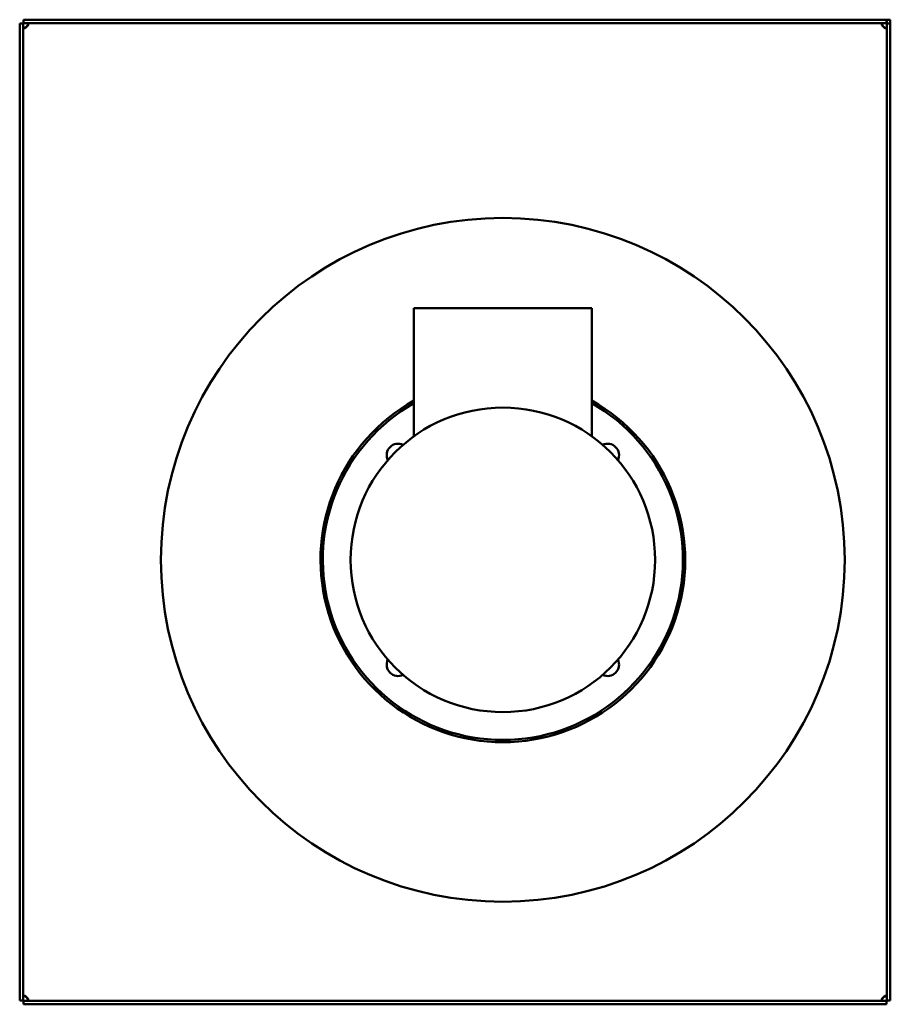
# Model space of a CAD drawing. Header units: millimetres. Extents: x 649 to 1031, y 378 to 810.
import ezdxf

# ---------------------------------------------------------------- set-up
doc = ezdxf.new("R2010")
doc.units = ezdxf.units.MM
doc.header["$LTSCALE"] = 4
doc.layers.add('Widoczne (ISO)', color=7, linetype='Continuous', lineweight=50)

msp = doc.modelspace()

# ---------------------------------------------------------------- linework, layer by layer
at = {"layer": 'Widoczne (ISO)'}
for p, q in [((649, 808.4), (649, 379.6)), ((650.5, 808.4), (649, 808.4)), ((650.5, 808.4), (650.5, 379.6)), ((1029.4, 810), (650.6, 810)), ((650.6, 808.5), (650.6, 810)), ((1029.4, 808.5), (650.6, 808.5)), ((1029.4, 808.5), (1029.4, 810)), ((1029.5, 810), (1031, 810)), ((1029.5, 806.83), (1029.5, 810)), ((1029.5, 379.6), (1029.5, 808.4)), ((1031, 808.4), (1029.5, 808.4)), ((1031, 810), (1031, 808.4)), ((1031, 379.6), (1031, 808.4)), ((822, 683.5), (900, 683.5)), ((822, 627.23), (822, 683.5)), ((900, 627.23), (900, 683.5)), ((650.5, 379.6), (649, 379.6)), ((650.6, 379.5), (1029.4, 379.5)), ((650.6, 379.5), (650.6, 378)), ((650.6, 378), (1029.4, 378)), ((1029.4, 378), (1029.4, 379.5)), ((1029.5, 379.6), (1031, 379.6))]:
    msp.add_line(p, q, dxfattribs=at)
for radius in [150, 66.8]:
    msp.add_circle((861, 573), radius, dxfattribs=at)
for centre, radius, start, end in [((650.3, 808.7), 2.5, 312.7331, 317.2669), ((1029.7, 808.7), 2.5, 222.7331, 227.2669), ((861, 573), 80, 119.1764, 60.8236), ((861, 573), 79, 119.5821, 60.4179), ((815.04, 618.96), 5, 64.0579, 205.9421), ((906.96, 618.96), 5, 334.0579, 115.9421), ((815.04, 527.04), 5, 154.0579, 295.9421), ((906.96, 527.04), 5, 244.0579, 25.9421), ((650.3, 379.3), 2.5, 42.7331, 47.2669), ((1029.7, 379.3), 2.5, 132.7331, 137.2669)]:
    msp.add_arc(centre, radius, start, end, dxfattribs=at)
for points, knots in [([(652.14, 808.5), (652.19, 808.5), (652.25, 808.5), (652.34, 808.49), (652.39, 808.49), (652.49, 808.46), (652.56, 808.44), (652.66, 808.38), (652.69, 808.36), (652.76, 808.27), (652.79, 808.2), (652.81, 808.04), (652.8, 807.94), (652.74, 807.74), (652.69, 807.63), (652.59, 807.47), (652.56, 807.43), (652.48, 807.32), (652.42, 807.25), (652.33, 807.16), (652.29, 807.13), (652.22, 807.06), (652.18, 807.03), (652.14, 807)], [-0.299104, -0.299104, -0.299104, -0.299104, -0.2724841, -0.2724841, -0.2470782, -0.2470782, -0.2084788, -0.2084788, -0.1872978, -0.1872978, -0.1494604, -0.1494604, -0.1122022, -0.1122022, -0.072023, -0.072023, -0.0555961, -0.0555961, -0.0293449, -0.0293449, -0.0149326, -0.0149326, 0, 0, 0, 0]), ([(652.14, 807), (652.25, 807.17), (652.39, 807.41), (652.59, 807.92), (652.66, 808.13), (652.7, 808.34)], [0, 0, 0, 0, 0.0618346, 0.0618346, 0.1077997, 0.1077997, 0.1077997, 0.1077997]), ([(1027.86, 807), (1027.81, 807.04), (1027.75, 807.08), (1027.66, 807.17), (1027.61, 807.22), (1027.51, 807.33), (1027.44, 807.42), (1027.34, 807.58), (1027.31, 807.64), (1027.24, 807.8), (1027.21, 807.91), (1027.19, 808.09), (1027.2, 808.17), (1027.26, 808.31), (1027.31, 808.37), (1027.41, 808.42), (1027.44, 808.44), (1027.52, 808.47), (1027.58, 808.48), (1027.67, 808.49), (1027.71, 808.5), (1027.78, 808.5), (1027.82, 808.5), (1027.86, 808.5)], [0, 0, 0, 0, 0.0200647, 0.0200647, 0.0392144, 0.0392144, 0.0683087, 0.0683087, 0.0842739, 0.0842739, 0.1127938, 0.1127938, 0.1408772, 0.1408772, 0.1711622, 0.1711622, 0.183544, 0.183544, 0.2033308, 0.2033308, 0.2141941, 0.2141941, 0.2254495, 0.2254495, 0.2254495, 0.2254495]), ([(1027.29, 808.34), (1027.3, 808.31), (1027.31, 808.28), (1027.37, 808.05), (1027.44, 807.83), (1027.62, 807.41), (1027.73, 807.2), (1027.86, 807)], [-0.1534677, -0.1534677, -0.1534677, -0.1534677, -0.1431007, -0.1431007, -0.0728206, -0.0728206, 0, 0, 0, 0]), ([(652, 806.86), (651.96, 806.81), (651.92, 806.75), (651.83, 806.66), (651.78, 806.61), (651.67, 806.51), (651.58, 806.44), (651.42, 806.34), (651.36, 806.31), (651.2, 806.24), (651.09, 806.21), (650.91, 806.19), (650.83, 806.2), (650.69, 806.26), (650.63, 806.31), (650.58, 806.41), (650.56, 806.44), (650.53, 806.52), (650.52, 806.58), (650.51, 806.67), (650.5, 806.71), (650.5, 806.78), (650.5, 806.82), (650.5, 806.86)], [0, 0, 0, 0, 0.0200647, 0.0200647, 0.0392144, 0.0392144, 0.0683087, 0.0683087, 0.0842739, 0.0842739, 0.1127938, 0.1127938, 0.1408772, 0.1408772, 0.1711622, 0.1711622, 0.183544, 0.183544, 0.2033308, 0.2033308, 0.2141941, 0.2141941, 0.2254495, 0.2254495, 0.2254495, 0.2254495]), ([(650.66, 806.29), (650.69, 806.3), (650.72, 806.31), (650.95, 806.37), (651.17, 806.44), (651.59, 806.62), (651.8, 806.73), (652, 806.86)], [-0.1534677, -0.1534677, -0.1534677, -0.1534677, -0.1431007, -0.1431007, -0.0728206, -0.0728206, 0, 0, 0, 0]), ([(1029.5, 806.86), (1029.5, 806.81), (1029.5, 806.75), (1029.49, 806.66), (1029.49, 806.61), (1029.46, 806.51), (1029.44, 806.44), (1029.38, 806.34), (1029.36, 806.31), (1029.27, 806.24), (1029.2, 806.21), (1029.04, 806.19), (1028.94, 806.2), (1028.74, 806.26), (1028.63, 806.31), (1028.47, 806.41), (1028.43, 806.44), (1028.32, 806.52), (1028.25, 806.58), (1028.16, 806.67), (1028.13, 806.71), (1028.06, 806.78), (1028.03, 806.82), (1028, 806.86)], [-0.299104, -0.299104, -0.299104, -0.299104, -0.2724841, -0.2724841, -0.2470782, -0.2470782, -0.2084788, -0.2084788, -0.1872978, -0.1872978, -0.1494604, -0.1494604, -0.1122022, -0.1122022, -0.072023, -0.072023, -0.0555961, -0.0555961, -0.0293449, -0.0293449, -0.0149326, -0.0149326, 0, 0, 0, 0]), ([(1028, 806.86), (1028.17, 806.75), (1028.41, 806.61), (1028.92, 806.41), (1029.13, 806.34), (1029.34, 806.29)], [0, 0, 0, 0, 0.0618346, 0.0618346, 0.1077997, 0.1077997, 0.1077997, 0.1077997]), ([(650.5, 381.14), (650.5, 381.19), (650.5, 381.25), (650.51, 381.34), (650.51, 381.39), (650.54, 381.49), (650.56, 381.56), (650.62, 381.66), (650.64, 381.69), (650.73, 381.76), (650.8, 381.79), (650.96, 381.81), (651.06, 381.8), (651.26, 381.74), (651.37, 381.69), (651.53, 381.59), (651.57, 381.56), (651.68, 381.48), (651.75, 381.42), (651.84, 381.33), (651.87, 381.29), (651.94, 381.22), (651.97, 381.18), (652, 381.14)], [-0.299104, -0.299104, -0.299104, -0.299104, -0.2724841, -0.2724841, -0.2470782, -0.2470782, -0.2084788, -0.2084788, -0.1872978, -0.1872978, -0.1494604, -0.1494604, -0.1122022, -0.1122022, -0.072023, -0.072023, -0.0555961, -0.0555961, -0.0293449, -0.0293449, -0.0149326, -0.0149326, 0, 0, 0, 0]), ([(652, 381.14), (651.83, 381.25), (651.59, 381.39), (651.08, 381.59), (650.87, 381.66), (650.66, 381.7)], [0, 0, 0, 0, 0.0618346, 0.0618346, 0.1077997, 0.1077997, 0.1077997, 0.1077997]), ([(652.14, 381), (652.19, 380.96), (652.25, 380.92), (652.34, 380.83), (652.39, 380.78), (652.49, 380.67), (652.56, 380.58), (652.66, 380.42), (652.69, 380.36), (652.76, 380.2), (652.79, 380.09), (652.81, 379.91), (652.8, 379.83), (652.74, 379.69), (652.69, 379.63), (652.59, 379.58), (652.56, 379.56), (652.48, 379.53), (652.42, 379.52), (652.33, 379.51), (652.29, 379.5), (652.22, 379.5), (652.18, 379.5), (652.14, 379.5)], [0, 0, 0, 0, 0.0200647, 0.0200647, 0.0392144, 0.0392144, 0.0683087, 0.0683087, 0.0842739, 0.0842739, 0.1127938, 0.1127938, 0.1408772, 0.1408772, 0.1711622, 0.1711622, 0.183544, 0.183544, 0.2033308, 0.2033308, 0.2141941, 0.2141941, 0.2254495, 0.2254495, 0.2254495, 0.2254495]), ([(652.7, 379.66), (652.7, 379.69), (652.69, 379.72), (652.63, 379.95), (652.56, 380.17), (652.38, 380.59), (652.27, 380.8), (652.14, 381)], [-0.1534677, -0.1534677, -0.1534677, -0.1534677, -0.1431007, -0.1431007, -0.0728206, -0.0728206, 0, 0, 0, 0]), ([(1027.86, 379.5), (1027.81, 379.5), (1027.75, 379.5), (1027.66, 379.51), (1027.61, 379.51), (1027.51, 379.54), (1027.44, 379.56), (1027.34, 379.62), (1027.31, 379.64), (1027.24, 379.73), (1027.21, 379.8), (1027.19, 379.96), (1027.2, 380.06), (1027.26, 380.26), (1027.31, 380.37), (1027.41, 380.53), (1027.44, 380.57), (1027.52, 380.68), (1027.58, 380.75), (1027.67, 380.84), (1027.71, 380.87), (1027.78, 380.94), (1027.82, 380.97), (1027.86, 381)], [-0.299104, -0.299104, -0.299104, -0.299104, -0.2724841, -0.2724841, -0.2470782, -0.2470782, -0.2084788, -0.2084788, -0.1872978, -0.1872978, -0.1494604, -0.1494604, -0.1122022, -0.1122022, -0.072023, -0.072023, -0.0555961, -0.0555961, -0.0293449, -0.0293449, -0.0149326, -0.0149326, 0, 0, 0, 0]), ([(1027.86, 381), (1027.75, 380.83), (1027.61, 380.59), (1027.41, 380.08), (1027.34, 379.87), (1027.29, 379.66)], [0, 0, 0, 0, 0.0618346, 0.0618346, 0.1077997, 0.1077997, 0.1077997, 0.1077997]), ([(1028, 381.14), (1028.04, 381.19), (1028.08, 381.25), (1028.17, 381.34), (1028.22, 381.39), (1028.33, 381.49), (1028.42, 381.56), (1028.58, 381.66), (1028.64, 381.69), (1028.8, 381.76), (1028.91, 381.79), (1029.09, 381.81), (1029.17, 381.8), (1029.31, 381.74), (1029.37, 381.69), (1029.42, 381.59), (1029.44, 381.56), (1029.47, 381.48), (1029.48, 381.42), (1029.49, 381.33), (1029.5, 381.29), (1029.5, 381.22), (1029.5, 381.18), (1029.5, 381.14)], [0, 0, 0, 0, 0.0200647, 0.0200647, 0.0392144, 0.0392144, 0.0683087, 0.0683087, 0.0842739, 0.0842739, 0.1127938, 0.1127938, 0.1408772, 0.1408772, 0.1711622, 0.1711622, 0.183544, 0.183544, 0.2033308, 0.2033308, 0.2141941, 0.2141941, 0.2254495, 0.2254495, 0.2254495, 0.2254495]), ([(1029.34, 381.7), (1029.31, 381.7), (1029.28, 381.69), (1029.05, 381.63), (1028.83, 381.56), (1028.41, 381.38), (1028.2, 381.27), (1028, 381.14)], [-0.1534677, -0.1534677, -0.1534677, -0.1534677, -0.1431007, -0.1431007, -0.0728206, -0.0728206, 0, 0, 0, 0])]:
    msp.add_open_spline(points, degree=3, knots=knots, dxfattribs=at)

doc.saveas('drawing.dxf')
